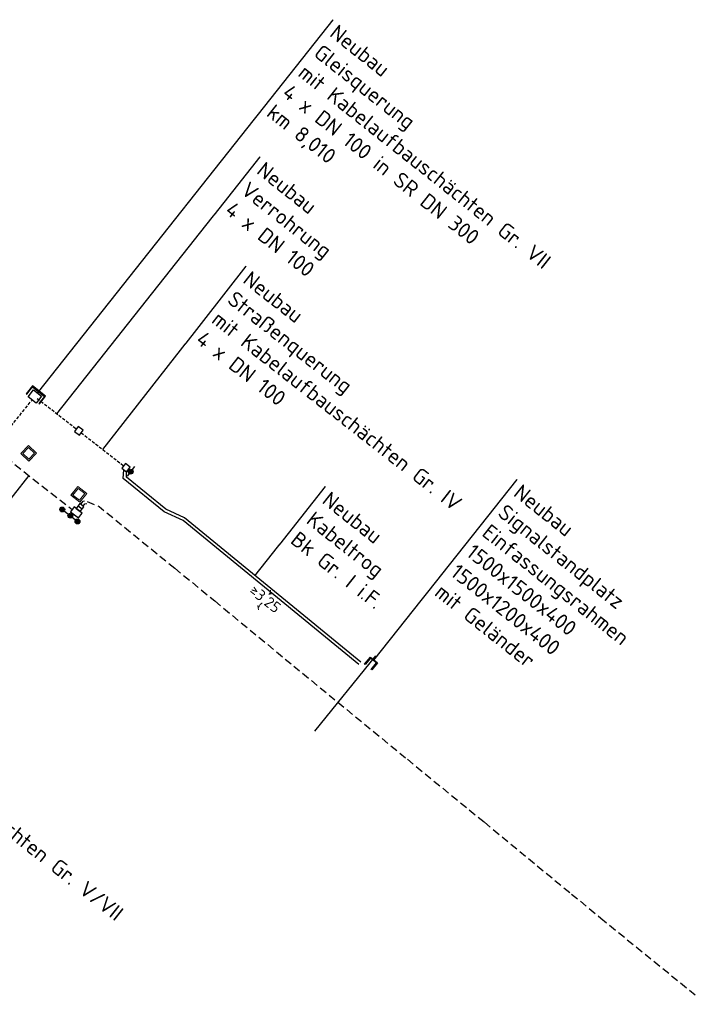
# Model space of a CAD drawing. Header units: metres. Extents: x 3425266 to 3446567, y 5432533 to 5452217.
# Tile 77 of 82: x 3442342 to 3442452, y 5437916 to 5438077. Entities that reach past the tile are written whole.
import ezdxf
from ezdxf import colors
from ezdxf.entities.mleader import LeaderData, LeaderLine
from ezdxf.math import Vec2, Vec3

# ---------------------------------------------------------------- set-up
doc = ezdxf.new("R2010")
doc.units = ezdxf.units.M
doc.header["$MEASUREMENT"] = 0
doc.linetypes.add('DASHED', pattern=[0.75, 0.5, -0.25])
doc.layers.get('0').update_dxf_attribs({"true_color": 0x939393})
for name, color, linetype, lineweight in [('N_BÜ_KTB', 10, 'Continuous', 25), ('N_BÜ_KTB Text', 10, 'Continuous', 18), ('N_BÜ_KTB Verrohrung', 10, 'DASHED', 25), ('N_KTB', 10, 'Continuous', 25), ('N_KTB Verrohrung', 10, 'DASHED', 25), ('N_KTB_Text', 10, 'Continuous', 18), ('N_KTB_Text 3443 Blatt 9', 10, 'Continuous', 18), ('N_Nutzung Kabeltrog', 20, 'DASHED', 25), ('N_Randwegverbau', 10, 'Continuous', 25), ('Querprofile', 190, 'Continuous', 30), ('R_BÜ', 40, 'Continuous', 18)]:
    doc.layers.add(name, color=color, linetype=linetype, lineweight=lineweight)
doc.styles.add('Isocpeur', font='isocpeur.ttf')
doc.styles.get("Standard").update_dxf_attribs({"font": 'arial.ttf'})
doc.dimstyles.get("Standard").update_dxf_attribs({"dimtxt": 0.18, "dimasz": 0.18, "dimexe": 0.18, "dimexo": 0.0625, "dimgap": 0.09, "dimtad": 0, "dimtih": 1, "dimtoh": 1, "dimdec": 4, "dimzin": 0, "dimdsep": 46, "dimtxsty": 'Standard', "dimcen": 0.09, "dimadec": 0, "dimazin": 0, "dimtfac": 1, "dimtdec": 4, "dimtofl": 0, "dimtmove": 0, "dimatfit": 1, "dimfxl": 1, "dimtolj": 1, "dimtzin": 0, "dimarcsym": 0})

# ---------------------------------------------------------------- blocks, each defined once
blk = doc.blocks.new('_None')
blk = doc.blocks.new('_Oblique')
at = {"color": 0, "linetype": 'ByBlock', "lineweight": -2}
blk.add_line((-0.5, -0.5), (0.5, 0.5), dxfattribs=at)
blk = doc.blocks.new('*D53')
at = {"layer": 'Defpoints', "color": 0, "lineweight": 5, "transparency": 16777216}
for p in [(3442383.12, 5437983.45), (3442383.12, 5437983.45), (3442381.06, 5437980.94)]:
    blk.add_point(p, dxfattribs=at)
at = {"layer": 'N_KTB_Text', "color": 0, "lineweight": 0, "transparency": 16777216}
for p, q in [((3442383.12, 5437983.45), (3442382.83, 5437983.1)), ((3442383.12, 5437983.45), (3442383.12, 5437983.45)), ((3442381.06, 5437980.94), (3442381.35, 5437981.29)), ((3442381.06, 5437980.94), (3442381.06, 5437980.94))]:
    blk.add_line(p, q, dxfattribs=at)
at = {"layer": 'N_KTB_Text', "color": 0, "lineweight": 0, "transparency": 16777216, "xscale": 0.5, "yscale": 0.5, "zscale": 0.5}
for p, rotation in [((3442383.12, 5437983.45), 50.63072309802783), ((3442381.06, 5437980.94), 230.6307230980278)]:
    blk.add_blockref('_Oblique', p, dxfattribs=dict(at, rotation=rotation))
at = {"layer": 'N_KTB_Text', "color": 0, "transparency": 16777216, "insert": (3442382.09, 5437982.2), "char_height": 1.8, "attachment_point": 5, "rotation": 321.6183, "style": 'Isocpeur'}
blk.add_mtext('\\A1;≥3,25', dxfattribs=at)
blk = doc.blocks.new('Kreis')
at = {"layer": 'N_Randwegverbau'}
h = blk.add_hatch(color=256, dxfattribs=at)
h.dxf.hatch_style = 1
h.paths.add_polyline_path([(-0.39, 0.08, 1), (0.39, -0.08, 1)])
blk.add_circle((0, 0), 0.4, dxfattribs=at)

msp = doc.modelspace()

# ---------------------------------------------------------------- linework, layer by layer
at = {"layer": 'N_BÜ_KTB Verrohrung', "flags": 128}
for points in [[(3442338.197, 5438007.814), (3442343.998, 5438015.003)], [(3442344.842, 5438015.264), (3442351.263, 5438010.25)]]:
    msp.add_lwpolyline(points, dxfattribs=at)
at = {"layer": 'N_Nutzung Kabeltrog', "ltscale": 2.5}
for p, q in [((3442373.948, 5437982.023), (3442386.894, 5437971.345)), ((3442386.894, 5437971.345), (3442405.528, 5437956.036)), ((3442405.528, 5437956.036), (3442418.163, 5437945.706)), ((3442418.163, 5437945.706), (3442432.452, 5437933.921)), ((3442432.452, 5437933.921), (3442437.231, 5437929.986)), ((3442437.231, 5437929.986), (3442454.631, 5437915.829))]:
    msp.add_line(p, q, dxfattribs=at)
at = {"layer": 'R_BÜ'}
for p, q in [((3442342.139, 5438006.229), (3442343.412, 5438007.562)), ((3442342.142, 5438006.226), (3442343.415, 5438007.559)), ((3442342.145, 5438006.223), (3442343.417, 5438007.556)), ((3442343.472, 5438004.956), (3442342.139, 5438006.229)), ((3442343.475, 5438004.959), (3442342.142, 5438006.231)), ((3442343.478, 5438004.962), (3442342.145, 5438006.234)), ((3442342.471, 5438006.236), (3442343.419, 5438007.23)), ((3442343.465, 5438005.287), (3442342.471, 5438006.236))]:
    msp.add_line(p, q, dxfattribs=at)

# ---------------------------------------------------------------- next in the draw order: leaders
at = {"layer": 'N_BÜ_KTB Text'}
ml = msp.add_multileader_mtext('Standard', dxfattribs=at)
ml.set_content('Neubau\\PStraßenquerung\\Pmit Kabelaufbauschächten Gr. IV\\P4 x DN 100', color=256, style='Isocpeur')
ml.set_leader_properties()
ml.set_arrow_properties(name='NONE')
ml.build(insert=Vec2(0, 0))
ml.multileader.update_dxf_attribs({"has_text_frame": 1, "text_left_attachment_type": 0, "text_right_attachment_type": 0, "dogleg_length": 0, "arrow_head_size": 0.18})
ctx = ml.context
ctx.base_point, ctx.char_height, ctx.arrow_head_size, ctx.landing_gap_size, ctx.plane_origin, ctx.plane_x_axis, ctx.plane_y_axis = Vec3(3442379.123, 5438036.966), 2.5, 0.18, 1, Vec3(3442325.235, 5438014.82), Vec3(0.7881646, -0.6154645), Vec3(0.6154645, 0.7881646)
ctx.left_attachment, ctx.right_attachment = 0, 0
notes = []
notes.append((ctx, [(1, (1, 1, 0), (3442379.123, 5438036.966), (0.7881646, -0.6154645), 0, [(0, [(3442355.61, 5438006.855)], 0, [])])]))
ctx.mtext.insert, ctx.mtext.text_direction, ctx.mtext.rotation, ctx.mtext.flow_direction = Vec3(3442379.911, 5438036.351), Vec3(0.7881646, -0.6154645), 5.6202101, 5
ctx.mtext.has_bg_fill, ctx.mtext.bg_color, ctx.mtext.bg_scale_factor, ctx.mtext.bg_transparency, ctx.mtext.use_window_bg_color = 1, -1027028792, 1.5, 0, 1
for ctx, leaders in notes:
    for number, flags, end, landing, length, lines in leaders:
        leader = LeaderData()
        leader.index, (leader.has_last_leader_line, leader.has_dogleg_vector, leader.attachment_direction) = number, flags
        leader.last_leader_point, leader.dogleg_vector, leader.dogleg_length = Vec3(end), Vec3(landing), length
        for number, points, colour, breaks in lines:
            line = LeaderLine()
            line.index, line.vertices, line.color, line.breaks = number, Vec3.list(points), colors.encode_raw_color(colour), breaks
            leader.lines.append(line)
        ctx.leaders.append(leader)

# ---------------------------------------------------------------- next in the draw order: linework, layer by layer
at = {"layer": 'N_Nutzung Kabeltrog', "ltscale": 2.5}
msp.add_line((3442367.378, 5437987.403), (3442373.948, 5437982.023), dxfattribs=at)

# ---------------------------------------------------------------- next in the draw order: leaders
at = {"layer": 'N_KTB_Text 3443 Blatt 9'}
ml = msp.add_multileader_mtext('Standard', dxfattribs=at)
ml.set_content('Neubau\\PStraßenquerung\\Pmit Kabelaufbauschächten Gr. V/VII\\P4 x DN 100', color=256, style='Isocpeur')
ml.set_leader_properties()
ml.set_arrow_properties(name='NONE')
ml.build(insert=Vec2(0, 0))
ml.multileader.update_dxf_attribs({"has_text_frame": 1, "text_left_attachment_type": 0, "text_right_attachment_type": 0, "dogleg_length": 0, "arrow_head_size": 0.18})
ctx = ml.context
ctx.base_point, ctx.char_height, ctx.arrow_head_size, ctx.landing_gap_size, ctx.plane_origin, ctx.plane_x_axis, ctx.plane_y_axis = Vec3(3442320.095, 5437972.95), 2.5, 0.18, 1, Vec3(3442254.433, 5437935.94), Vec3(0.7838916, -0.6208977), Vec3(0.6208977, 0.7838916)
ctx.left_attachment, ctx.right_attachment = 0, 0
notes = []
notes.append((ctx, [(1, (1, 1, 0), (3442320.095, 5437972.95), (0.4209309, -0.9070927), 0, [(0, [(3442343.471, 5438002.616)], 0, [])])]))
ctx.mtext.insert, ctx.mtext.text_direction, ctx.mtext.rotation, ctx.mtext.flow_direction = Vec3(3442320.878, 5437972.33), Vec3(0.7838916, -0.6208977), 5.613298, 5
ctx.mtext.has_bg_fill, ctx.mtext.bg_color, ctx.mtext.bg_scale_factor, ctx.mtext.bg_transparency, ctx.mtext.use_window_bg_color = 1, -1027028792, 1.5, 0, 1
ml = msp.add_multileader_mtext('Standard', dxfattribs=at)
ml.set_content('Neubau\\PKabeltrog\\PBk Gr. I i.F.', color=256, style='Isocpeur')
ml.set_leader_properties()
ml.set_arrow_properties(name='NONE')
ml.build(insert=Vec2(0, 0))
ml.multileader.update_dxf_attribs({"has_text_frame": 1, "text_left_attachment_type": 0, "text_right_attachment_type": 0, "dogleg_length": 0, "arrow_head_size": 0.18})
ctx = ml.context
ctx.base_point, ctx.char_height, ctx.arrow_head_size, ctx.landing_gap_size, ctx.plane_origin, ctx.plane_x_axis, ctx.plane_y_axis = Vec3(3442392.128, 5438000.784), 2.5, 0.18, 1, Vec3(3442321.598, 5437957.627), Vec3(0.7838916, -0.6208977), Vec3(0.6208977, 0.7838916)
ctx.left_attachment, ctx.right_attachment = 0, 0
notes.append((ctx, [(1, (1, 1, 0), (3442392.128, 5438000.784), (0.4209309, -0.9070927), 0, [(0, [(3442380.53, 5437986.14)], 0, [])])]))
ctx.mtext.insert, ctx.mtext.text_direction, ctx.mtext.rotation, ctx.mtext.flow_direction = Vec3(3442392.912, 5438000.163), Vec3(0.7838916, -0.6208977), 5.613298, 5
ctx.mtext.has_bg_fill, ctx.mtext.bg_color, ctx.mtext.bg_scale_factor, ctx.mtext.bg_transparency, ctx.mtext.use_window_bg_color = 1, -1027028792, 1.5, 0, 1
for ctx, leaders in notes:
    for number, flags, end, landing, length, lines in leaders:
        leader = LeaderData()
        leader.index, (leader.has_last_leader_line, leader.has_dogleg_vector, leader.attachment_direction) = number, flags
        leader.last_leader_point, leader.dogleg_vector, leader.dogleg_length = Vec3(end), Vec3(landing), length
        for number, points, colour, breaks in lines:
            line = LeaderLine()
            line.index, line.vertices, line.color, line.breaks = number, Vec3.list(points), colors.encode_raw_color(colour), breaks
            leader.lines.append(line)
        ctx.leaders.append(leader)

# ---------------------------------------------------------------- next in the draw order: linework, layer by layer
at = {"layer": 'N_BÜ_KTB', "flags": 128}
msp.add_lwpolyline([(3442359.305, 5438004.608), (3442358.689, 5438003.82), (3442359.478, 5438003.204), (3442360.093, 5438003.993), (3442359.305, 5438004.608)], dxfattribs=at)
at = {"layer": 'N_KTB', "flags": 128}
for points in [[(3442351.837, 5437997.991), (3442351.221, 5437997.203), (3442351.884, 5437996.686), (3442352.499, 5437997.474), (3442351.837, 5437997.991)], [(3442352.203, 5437996.437), (3442350.902, 5437997.452), (3442350.287, 5437996.664), (3442351.587, 5437995.649), (3442352.203, 5437996.437)]]:
    msp.add_lwpolyline(points, close=True, dxfattribs=at)
msp.add_lwpolyline([(3442352.191, 5437997.08), (3442351.529, 5437997.597)], dxfattribs=at)
at = {"layer": 'N_KTB'}
for points in [[(3442351.971, 5437997.887), (3442352.359, 5437998.384), (3442352.616, 5437998.446)], [(3442352.365, 5437997.579), (3442352.646, 5437997.939), (3442352.974, 5437998.018)], [(3442399.597, 5437970.778), (3442400.465, 5437971.851), (3442399.486, 5437972.644), (3442398.618, 5437971.571), (3442398.524, 5437971.646), (3442399.47, 5437972.814), (3442400.634, 5437971.869), (3442399.69, 5437970.703), (3442399.597, 5437970.778)]]:
    msp.add_lwpolyline(points, dxfattribs=at)
at = {"layer": 'N_Nutzung Kabeltrog', "ltscale": 2.5, "flags": 128}
msp.add_lwpolyline([(3442353.03, 5437998.323), (3442354.98, 5437997.539), (3442367.378, 5437987.403)], dxfattribs=at)
at = {"layer": 'N_Randwegverbau'}
msp.add_lwpolyline([(3442348.533, 5437997.37), (3442351.844, 5437994.786)], dxfattribs=at)
at = {"layer": 'Querprofile'}
msp.add_line((3442390.352, 5437960.652), (3442400.376, 5437973.02), dxfattribs=at)
at = {"layer": 'R_BÜ'}
for p, q in [((3442350.371, 5437999.367), (3442351.509, 5438000.816)), ((3442351.82, 5437998.229), (3442350.371, 5437999.367)), ((3442351.822, 5437998.232), (3442350.373, 5437999.37)), ((3442350.374, 5437999.365), (3442351.513, 5438000.814)), ((3442351.825, 5437998.235), (3442350.376, 5437999.373)), ((3442350.377, 5437999.362), (3442351.516, 5438000.811)), ((3442350.7, 5437999.407), (3442351.549, 5438000.487)), ((3442351.78, 5437998.558), (3442350.7, 5437999.407)), ((3442351.505, 5438000.81), (3442352.954, 5437999.671)), ((3442351.507, 5438000.813), (3442352.956, 5437999.675)), ((3442351.509, 5438000.816), (3442352.958, 5437999.678)), ((3442351.549, 5438000.487), (3442352.63, 5437999.638)), ((3442352.63, 5437999.638), (3442351.78, 5437998.558)), ((3442352.952, 5437999.682), (3442351.814, 5437998.233)), ((3442352.955, 5437999.68), (3442351.817, 5437998.231)), ((3442352.958, 5437999.678), (3442351.82, 5437998.229))]:
    msp.add_line(p, q, dxfattribs=at)

# ---------------------------------------------------------------- next in the draw order: block references
at = {"layer": 'N_Randwegverbau', "rotation": 336.8457661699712}
for p in [(3442348.942, 5437997.029), (3442350.277, 5437996.015), (3442351.444, 5437995.072)]:
    msp.add_blockref('Kreis', p, dxfattribs=at)

# ---------------------------------------------------------------- next in the draw order: dimensions: what is measured, and where the dimension line sits
at = {"layer": 'N_KTB_Text'}
dim = msp.add_aligned_dim(p1=(3442381.058, 5437980.94), p2=(3442383.119, 5437983.452), distance=0, text='≥3,25', dimstyle='Standard', override={"dimtxt": 1.8, "dimasz": 0.5, "dimexe": 0, "dimexo": 0, "dimdec": 2, "dimdsep": 44, "dimtxsty": 'Isocpeur', "dimblk1": 'Oblique', "dimblk2": 'Oblique', "dimsah": 1, "dimlwd": 0, "dimlwe": 0}, dxfattribs=at)
dim.commit()
dim.dimension.update_dxf_attribs({"geometry": '*D53', "text_midpoint": (3442382.088, 5437982.196)})

# ---------------------------------------------------------------- next in the draw order: leaders
at = {"layer": 'N_BÜ_KTB Text'}
ml = msp.add_multileader_mtext('Standard', dxfattribs=at)
ml.set_content('Neubau\\PGleisquerung\\Pmit Kabelaufbauschächten Gr. VII\\P4 x DN 100 in SR DN 300\\Pkm 8,010', color=256, style='Isocpeur')
ml.set_leader_properties()
ml.set_arrow_properties(name='NONE')
ml.build(insert=Vec2(0, 0))
ml.multileader.update_dxf_attribs({"has_text_frame": 1, "text_left_attachment_type": 0, "text_right_attachment_type": 0, "dogleg_length": 0, "arrow_head_size": 0.18})
ctx = ml.context
ctx.base_point, ctx.char_height, ctx.arrow_head_size, ctx.landing_gap_size, ctx.plane_origin, ctx.plane_x_axis, ctx.plane_y_axis = Vec3(3442393.369, 5438077.416), 2.5, 0.18, 1, Vec3(3442299.203, 5438004.344), Vec3(0.7838916, -0.6208977), Vec3(0.6208977, 0.7838916)
ctx.left_attachment, ctx.right_attachment = 0, 0
notes = []
notes.append((ctx, [(1, (1, 1, 0), (3442393.369, 5438077.416), (0.4209309, -0.9070927), 0, [(0, [(3442344.894, 5438016.143)], 0, [])])]))
ctx.mtext.insert, ctx.mtext.text_direction, ctx.mtext.rotation, ctx.mtext.flow_direction = Vec3(3442394.153, 5438076.795), Vec3(0.7838916, -0.6208977), 5.613298, 5
ctx.mtext.has_bg_fill, ctx.mtext.bg_color, ctx.mtext.bg_scale_factor, ctx.mtext.bg_transparency, ctx.mtext.use_window_bg_color = 1, -1027028792, 1.5, 0, 1
for ctx, leaders in notes:
    for number, flags, end, landing, length, lines in leaders:
        leader = LeaderData()
        leader.index, (leader.has_last_leader_line, leader.has_dogleg_vector, leader.attachment_direction) = number, flags
        leader.last_leader_point, leader.dogleg_vector, leader.dogleg_length = Vec3(end), Vec3(landing), length
        for number, points, colour, breaks in lines:
            line = LeaderLine()
            line.index, line.vertices, line.color, line.breaks = number, Vec3.list(points), colors.encode_raw_color(colour), breaks
            leader.lines.append(line)
        ctx.leaders.append(leader)

# ---------------------------------------------------------------- next in the draw order: linework, layer by layer
at = {"layer": 'N_BÜ_KTB'}
msp.add_lwpolyline([(3442343.138, 5438015.959), (3442344.061, 5438017.142), (3442346.032, 5438015.603), (3442345.109, 5438014.421), (3442345.203, 5438014.347), (3442346.2, 5438015.624), (3442344.04, 5438017.31), (3442343.043, 5438016.033), (3442343.138, 5438015.959)], dxfattribs=at)
at = {"layer": 'N_BÜ_KTB', "flags": 128}
msp.add_lwpolyline([(3442344.244, 5438016.651), (3442345.544, 5438015.635), (3442344.652, 5438014.492), (3442343.351, 5438015.508), (3442344.244, 5438016.651)], close=True, dxfattribs=at)
msp.add_lwpolyline([(3442351.571, 5438010.644), (3442350.955, 5438009.855), (3442351.743, 5438009.24), (3442352.359, 5438010.028), (3442351.571, 5438010.644)], dxfattribs=at)
at = {"layer": 'N_BÜ_KTB Verrohrung', "flags": 128}
msp.add_lwpolyline([(3442352.052, 5438009.635), (3442358.997, 5438004.214)], dxfattribs=at)
at = {"layer": 'N_KTB', "flags": 128}
for points in [[(3442397.588, 5437971.582), (3442368.747, 5437995.243), (3442365.668, 5437996.635), (3442358.945, 5438002.123), (3442359.016, 5438003.565)], [(3442397.905, 5437971.969), (3442369.013, 5437995.672), (3442365.934, 5437997.064), (3442359.457, 5438002.351), (3442359.498, 5438003.188)]]:
    msp.add_lwpolyline(points, dxfattribs=at)
at = {"layer": 'N_KTB Verrohrung', "ltscale": 2.5, "flags": 128}
msp.add_lwpolyline([(3442338.243, 5438006.717), (3442350.574, 5437997.042)], dxfattribs=at)
at = {"layer": 'N_Randwegverbau'}
msp.add_lwpolyline([(3442360.795, 5438004.079), (3442359.564, 5438002.502)], dxfattribs=at)
at = {"layer": 'R_BÜ'}
for p, q in [((3442343.406, 5438007.556), (3442344.739, 5438006.284)), ((3442343.409, 5438007.559), (3442344.742, 5438006.286)), ((3442343.412, 5438007.562), (3442344.745, 5438006.289)), ((3442343.419, 5438007.23), (3442344.414, 5438006.282)), ((3442344.414, 5438006.282), (3442343.465, 5438005.287)), ((3442344.739, 5438006.295), (3442343.467, 5438004.962)), ((3442344.742, 5438006.292), (3442343.47, 5438004.959)), ((3442344.745, 5438006.289), (3442343.472, 5438004.956))]:
    msp.add_line(p, q, dxfattribs=at)

# ---------------------------------------------------------------- next in the draw order: block references
at = {"layer": 'N_Randwegverbau', "rotation": 336.8457661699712}
msp.add_blockref('Kreis', (3442360.151, 5438003.249), dxfattribs=at)

# ---------------------------------------------------------------- next in the draw order: leaders
at = {"layer": 'N_BÜ_KTB Text'}
ml = msp.add_multileader_mtext('Standard', dxfattribs=at)
ml.set_content('Neubau\\PVerrohrung\\P4 x DN 100', color=256, style='Isocpeur')
ml.set_leader_properties()
ml.set_arrow_properties(name='NONE')
ml.build(insert=Vec2(0, 0))
ml.multileader.update_dxf_attribs({"has_text_frame": 1, "text_left_attachment_type": 0, "text_right_attachment_type": 0, "dogleg_length": 0, "arrow_head_size": 0.18})
ctx = ml.context
ctx.base_point, ctx.char_height, ctx.arrow_head_size, ctx.landing_gap_size, ctx.plane_origin, ctx.plane_x_axis, ctx.plane_y_axis = Vec3(3442381.401, 5438054.887), 2.5, 0.18, 1, Vec3(3442317.911, 5438020.445), Vec3(0.7838916, -0.6208977), Vec3(0.6208977, 0.7838916)
ctx.left_attachment, ctx.right_attachment = 0, 0
notes = []
notes.append((ctx, [(1, (1, 1, 0), (3442381.401, 5438054.887), (0.4209309, -0.9070927), 0, [(0, [(3442348.053, 5438012.757)], 0, [])])]))
ctx.mtext.insert, ctx.mtext.text_direction, ctx.mtext.rotation, ctx.mtext.flow_direction = Vec3(3442382.184, 5438054.266), Vec3(0.7838916, -0.6208977), 5.613298, 5
ctx.mtext.has_bg_fill, ctx.mtext.bg_color, ctx.mtext.bg_scale_factor, ctx.mtext.bg_transparency, ctx.mtext.use_window_bg_color = 1, -1027028792, 1.5, 0, 1
at = {"layer": 'N_KTB_Text 3443 Blatt 9'}
ml = msp.add_multileader_mtext('Standard', dxfattribs=at)
ml.set_content('Neubau\\PSignalstandplatz\\PEinfassungsrahmen\\P1500x1500x400\\P1500x1200x400\\Pmit Geländer', color=256, style='Isocpeur')
ml.set_leader_properties()
ml.set_arrow_properties(name='NONE')
ml.build(insert=Vec2(0, 0))
ml.multileader.update_dxf_attribs({"has_text_frame": 1, "text_left_attachment_type": 0, "text_right_attachment_type": 0, "dogleg_length": 0, "arrow_head_size": 0.18})
ctx = ml.context
ctx.base_point, ctx.char_height, ctx.arrow_head_size, ctx.landing_gap_size, ctx.plane_origin, ctx.plane_x_axis, ctx.plane_y_axis = Vec3(3442423.521, 5438001.972), 2.5, 0.18, 1, Vec3(3442341.08, 5437943.778), Vec3(0.7838916, -0.6208977), Vec3(0.6208977, 0.7838916)
ctx.left_attachment, ctx.right_attachment = 0, 0
notes.append((ctx, [(1, (1, 1, 0), (3442423.521, 5438001.972), (0.4209309, -0.9070927), 0, [(0, [(3442400.012, 5437972.291)], 0, [])])]))
ctx.mtext.insert, ctx.mtext.text_direction, ctx.mtext.rotation, ctx.mtext.flow_direction = Vec3(3442424.305, 5438001.351), Vec3(0.7838916, -0.6208977), 5.613298, 5
ctx.mtext.has_bg_fill, ctx.mtext.bg_color, ctx.mtext.bg_scale_factor, ctx.mtext.bg_transparency, ctx.mtext.use_window_bg_color = 1, -1027028792, 1.5, 0, 1
for ctx, leaders in notes:
    for number, flags, end, landing, length, lines in leaders:
        leader = LeaderData()
        leader.index, (leader.has_last_leader_line, leader.has_dogleg_vector, leader.attachment_direction) = number, flags
        leader.last_leader_point, leader.dogleg_vector, leader.dogleg_length = Vec3(end), Vec3(landing), length
        for number, points, colour, breaks in lines:
            line = LeaderLine()
            line.index, line.vertices, line.color, line.breaks = number, Vec3.list(points), colors.encode_raw_color(colour), breaks
            leader.lines.append(line)
        ctx.leaders.append(leader)

doc.saveas('drawing.dxf')
